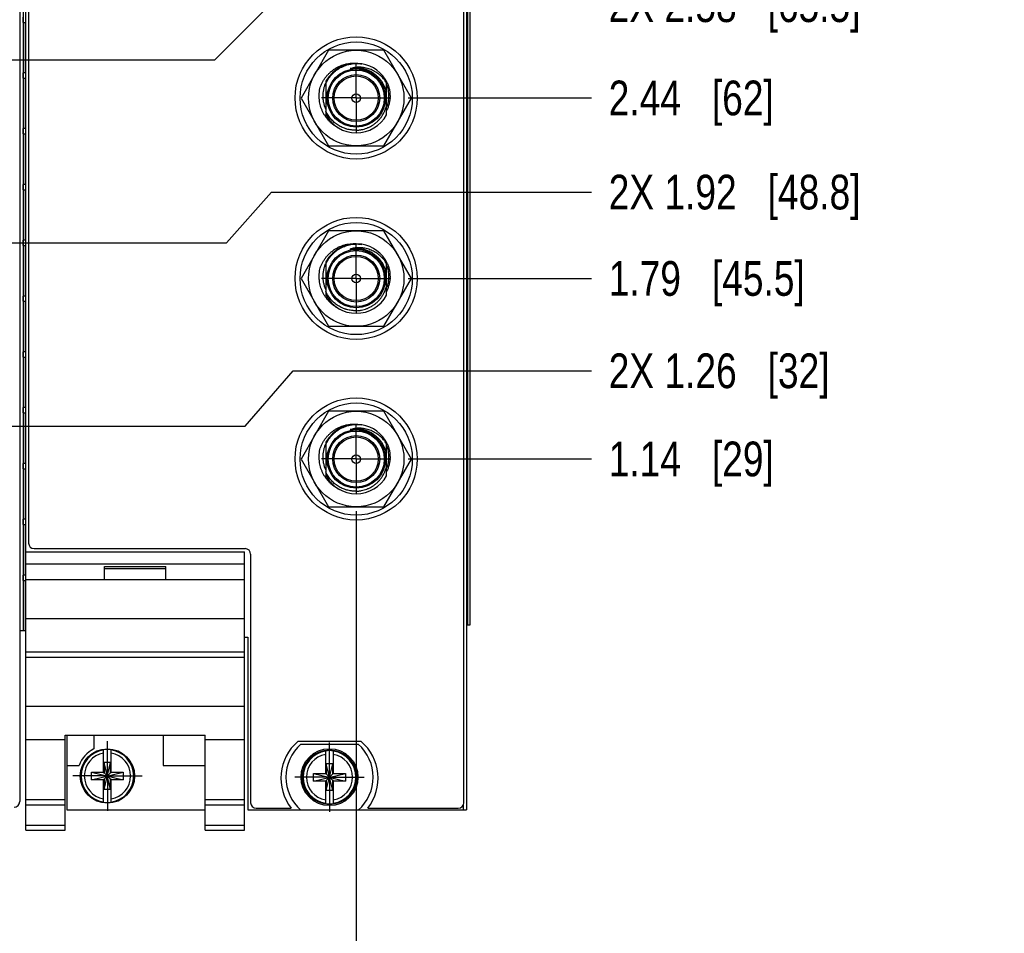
# Model space of a CAD drawing. Header units: inches. Extents: x 0 to 22, y 0 to 17.
# Tile 41 of 98: x 11.1 to 14.6, y 6.1 to 9.4. Entities that reach past the tile are written whole.
import ezdxf

# ---------------------------------------------------------------- set-up
doc = ezdxf.new("R2010")
doc.units = ezdxf.units.IN
doc.header["$LTSCALE"] = 1.21
doc.header["$MEASUREMENT"] = 0
doc.linetypes.add('CENTER', pattern=[0.6, 0.375, -0.075, 0.075, -0.075])
doc.layers.get('0').update_dxf_attribs({"linetype": 'CONTINUOUS'})
doc.layers.add('02___PRT_ALL_AXES', color=7, linetype='CONTINUOUS')
doc.layers.add('DIMENSIONS', color=7, linetype='CONTINUOUS')
doc.styles.get("Standard").update_dxf_attribs({"font": 'txt', "width": 0.8})
doc.dimstyles.new('DIMSTYLE_1', dxfattribs={"dimtxt": 0.125, "dimasz": 0.18, "dimexe": 0.125, "dimexo": 0.0625, "dimgap": 0.03125, "dimtad": 0, "dimtih": 1, "dimtoh": 1, "dimzin": 4, "dimdsep": 46, "dimtxsty": 'STANDARD', "dimblk": '_FILLED', "dimblk1": '_FILLED', "dimblk2": '_FILLED', "dimcen": 0.09, "dimadec": 0, "dimazin": 0, "dimtp": 0.01, "dimtm": 0.01, "dimtfac": 1, "dimtofl": 0, "dimtmove": 0, "dimatfit": 3, "dimldrblk": '_FILLED', "dimfxl": 1, "dimtolj": 1, "dimtzin": 4, "dimarcsym": 0})

# ---------------------------------------------------------------- blocks, each defined once
blk = doc.blocks.new('*D13')
at = {"layer": 'DIMENSIONS', "color": 2, "linetype": 'CONTINUOUS'}
blk.add_line((12.29, 7.6007), (12.29, 6.0138), dxfattribs=at)
at = {"layer": 'DIMENSIONS', "color": 2, "linetype": 'CONTINUOUS', "insert": (12.2275, 5.9513), "char_height": 0.125, "width": 1.525, "attachment_point": 3, "rotation": 90, "line_spacing_factor": 0.9}
blk.add_mtext('4X 4.90{\\Ftxt.shx;\\W1.000000;\\H0.125000; }[124.4]', dxfattribs=at)
blk = doc.blocks.new('_FILLED')
at = {"color": 0, "linetype": 'BYBLOCK'}
blk.add_solid([(0, 0), (-1, 0.174), (-1, -0.174)], dxfattribs=at)
blk = doc.blocks.new('*D22')
at = {"layer": 'DIMENSIONS', "color": 2, "linetype": 'CONTINUOUS'}
blk.add_line((12.4776, 7.7883), (13.1372, 7.7883), dxfattribs=at)
at = {"layer": 'DIMENSIONS', "color": 2, "linetype": 'CONTINUOUS', "insert": (13.1997, 7.8508), "char_height": 0.125, "width": 0.925, "attachment_point": 1, "line_spacing_factor": 0.9}
blk.add_mtext('1.14{\\Ftxt.shx;\\W1.000000;\\H0.125000; }[29]', dxfattribs=at)
blk = doc.blocks.new('*D23')
at = {"layer": 'DIMENSIONS', "color": 2, "linetype": 'CONTINUOUS'}
blk.add_line((12.4776, 8.4383), (13.1372, 8.4383), dxfattribs=at)
at = {"layer": 'DIMENSIONS', "color": 2, "linetype": 'CONTINUOUS', "insert": (13.1997, 8.5008), "char_height": 0.125, "width": 1.125, "attachment_point": 1, "line_spacing_factor": 0.9}
blk.add_mtext('1.79{\\Ftxt.shx;\\W1.000000;\\H0.125000; }[45.5]', dxfattribs=at)
blk = doc.blocks.new('*D24')
at = {"layer": 'DIMENSIONS', "color": 2, "linetype": 'CONTINUOUS'}
blk.add_line((12.4776, 9.0883), (13.1372, 9.0883), dxfattribs=at)
at = {"layer": 'DIMENSIONS', "color": 2, "linetype": 'CONTINUOUS', "insert": (13.1997, 9.1508), "char_height": 0.125, "width": 0.925, "attachment_point": 1, "line_spacing_factor": 0.9}
blk.add_mtext('2.44{\\Ftxt.shx;\\W1.000000;\\H0.125000; }[62]', dxfattribs=at)
blk = doc.blocks.new('*D25')
at = {"layer": 'DIMENSIONS', "color": 2, "linetype": 'CONTINUOUS'}
blk.add_line((12.0796, 9.7212), (13.1372, 9.7212), dxfattribs=at)
at = {"layer": 'DIMENSIONS', "color": 2, "linetype": 'CONTINUOUS', "insert": (13.1997, 9.7837), "char_height": 0.125, "width": 1.125, "attachment_point": 1, "line_spacing_factor": 0.9}
blk.add_mtext('3.07{\\Ftxt.shx;\\W1.000000;\\H0.125000; }[78.1]', dxfattribs=at)
blk = doc.blocks.new('*D26')
at = {"layer": 'DIMENSIONS', "color": 2, "linetype": 'CONTINUOUS'}
blk.add_line((12.4776, 10.0802), (13.1372, 10.0802), dxfattribs=at)
at = {"layer": 'DIMENSIONS', "color": 2, "linetype": 'CONTINUOUS', "insert": (13.1997, 10.1427), "char_height": 0.125, "width": 1.125, "attachment_point": 1, "line_spacing_factor": 0.9}
blk.add_mtext('3.43{\\Ftxt.shx;\\W1.000000;\\H0.125000; }[87.2]', dxfattribs=at)
blk = doc.blocks.new('*D27')
at = {"layer": 'DIMENSIONS', "color": 2, "linetype": 'CONTINUOUS'}
blk.add_line((12.0796, 10.4212), (13.1372, 10.4212), dxfattribs=at)
at = {"layer": 'DIMENSIONS', "color": 2, "linetype": 'CONTINUOUS', "insert": (13.1997, 10.4837), "char_height": 0.125, "width": 1.125, "attachment_point": 1, "line_spacing_factor": 0.9}
blk.add_mtext('3.77{\\Ftxt.shx;\\W1.000000;\\H0.125000; }[95.9]', dxfattribs=at)
blk = doc.blocks.new('*D28')
at = {"layer": 'DIMENSIONS', "color": 2, "linetype": 'CONTINUOUS'}
for p, q in [((11.8907, 7.906), (12.0633, 8.1057)), ((12.0633, 8.1057), (13.1372, 8.1057)), ((10.8112, 7.906), (11.8907, 7.906))]:
    blk.add_line(p, q, dxfattribs=at)
at = {"layer": 'DIMENSIONS', "color": 2, "linetype": 'CONTINUOUS', "insert": (13.1997, 8.1682), "char_height": 0.125, "width": 1.225, "attachment_point": 1, "line_spacing_factor": 0.9}
blk.add_mtext('2X 1.26{\\Ftxt.shx;\\W1.000000;\\H0.125000; }[32]', dxfattribs=at)
blk = doc.blocks.new('*D29')
at = {"layer": 'DIMENSIONS', "color": 2, "linetype": 'CONTINUOUS'}
for p, q in [((11.8226, 8.566), (11.9848, 8.7493)), ((11.9848, 8.7493), (13.1372, 8.7493)), ((10.8112, 8.566), (11.8226, 8.566))]:
    blk.add_line(p, q, dxfattribs=at)
at = {"layer": 'DIMENSIONS', "color": 2, "linetype": 'CONTINUOUS', "insert": (13.1997, 8.8118), "char_height": 0.125, "width": 1.425, "attachment_point": 1, "line_spacing_factor": 0.9}
blk.add_mtext('2X 1.92{\\Ftxt.shx;\\W1.000000;\\H0.125000; }[48.8]', dxfattribs=at)
blk = doc.blocks.new('*D30')
at = {"layer": 'DIMENSIONS', "color": 2, "linetype": 'CONTINUOUS'}
for p, q in [((11.7808, 9.226), (11.9796, 9.4242)), ((11.9796, 9.4242), (13.1372, 9.4242)), ((10.8112, 9.226), (11.7808, 9.226))]:
    blk.add_line(p, q, dxfattribs=at)
at = {"layer": 'DIMENSIONS', "color": 2, "linetype": 'CONTINUOUS', "insert": (13.1997, 9.4867), "char_height": 0.125, "width": 1.425, "attachment_point": 1, "line_spacing_factor": 0.9}
blk.add_mtext('2X 2.58{\\Ftxt.shx;\\W1.000000;\\H0.125000; }[65.5]', dxfattribs=at)

msp = doc.modelspace()

# ---------------------------------------------------------------- linework, layer by layer
at = {"color": 7, "linetype": 'CONTINUOUS'}
for p, q in [((11.1, 6.4515), (11.1, 11.5892)), ((12.688, 11.5892), (12.688, 6.5242)), ((11.078, 11.5592), (11.078, 6.5543)), ((11.11, 11.5552), (11.11, 7.4852)), ((12.678, 6.5502), (12.678, 11.5552)), ((12.6997, 11.1892), (12.6997, 7.1892)), ((11.0906, 9.3606), (11.0906, 9.3796)), ((11.0906, 9.3606), (11.0988, 9.3606)), ((11.0988, 9.3606), (11.0988, 9.1787)), ((12.1909, 9.2599), (12.0916, 9.0879)), ((12.3895, 9.2599), (12.1909, 9.2599)), ((12.4888, 9.0879), (12.3895, 9.2599)), ((12.2902, 9.1955), (12.2885, 9.1955)), ((11.0988, 9.1787), (11.0906, 9.1787)), ((11.0906, 9.1597), (11.0906, 9.1787)), ((11.0906, 9.1597), (11.0988, 9.1597)), ((11.0988, 9.1597), (11.0988, 8.9777)), ((12.1807, 9.1482), (12.1807, 9.1403)), ((12.1807, 9.1402), (12.1807, 9.0276)), ((12.3997, 9.0276), (12.3997, 9.1482)), ((12.0916, 9.0879), (12.1909, 8.9159)), ((12.3895, 8.9159), (12.4888, 9.0879)), ((11.0988, 8.9777), (11.0906, 8.9777)), ((11.0906, 8.9587), (11.0906, 8.9777)), ((11.0906, 8.9587), (11.0988, 8.9587)), ((11.0988, 8.9587), (11.0988, 8.7768)), ((12.1909, 8.9159), (12.3895, 8.9159)), ((11.0988, 8.7768), (11.0906, 8.7768)), ((11.0906, 8.7578), (11.0906, 8.7768)), ((11.0906, 8.7578), (11.0988, 8.7578)), ((11.0988, 8.7578), (11.0988, 8.5758)), ((12.1909, 8.6099), (12.0916, 8.4379)), ((12.3895, 8.6099), (12.1909, 8.6099)), ((12.4888, 8.4379), (12.3895, 8.6099)), ((11.0988, 8.5758), (11.0906, 8.5758)), ((11.0906, 8.5568), (11.0906, 8.5758)), ((11.0906, 8.5568), (11.0988, 8.5568)), ((11.0988, 8.5568), (11.0988, 8.3749)), ((12.2902, 8.5455), (12.2885, 8.5455)), ((12.1807, 8.4982), (12.1807, 8.4903)), ((12.1807, 8.4902), (12.1807, 8.3776)), ((12.3997, 8.3776), (12.3997, 8.4982)), ((12.0916, 8.4379), (12.1909, 8.2659)), ((12.3895, 8.2659), (12.4888, 8.4379)), ((11.0988, 8.3749), (11.0906, 8.3749)), ((11.0906, 8.3559), (11.0906, 8.3749)), ((11.0906, 8.3559), (11.0988, 8.3559)), ((11.0988, 8.3559), (11.0988, 8.1739)), ((12.1909, 8.2659), (12.3895, 8.2659)), ((11.0988, 8.1739), (11.0906, 8.1739)), ((11.0906, 8.1549), (11.0906, 8.1739)), ((11.0906, 8.1549), (11.0988, 8.1549)), ((11.0988, 8.1549), (11.0988, 7.973)), ((11.0988, 7.973), (11.0906, 7.973)), ((11.0906, 7.954), (11.0906, 7.973)), ((11.0906, 7.954), (11.0988, 7.954)), ((11.0988, 7.954), (11.0988, 7.772)), ((12.1909, 7.9599), (12.0916, 7.7879)), ((12.3895, 7.9599), (12.1909, 7.9599)), ((12.4888, 7.7879), (12.3895, 7.9599)), ((12.2902, 7.8955), (12.2885, 7.8955)), ((12.1807, 7.8482), (12.1807, 7.8403)), ((12.1807, 7.8402), (12.1807, 7.7276)), ((12.3997, 7.7276), (12.3997, 7.8482)), ((11.0988, 7.772), (11.0906, 7.772)), ((11.0906, 7.753), (11.0906, 7.772)), ((12.0916, 7.7879), (12.1909, 7.6159)), ((12.3895, 7.6159), (12.4888, 7.7879)), ((11.0906, 7.753), (11.0988, 7.753)), ((11.0988, 7.753), (11.0988, 7.5711)), ((12.1909, 7.6159), (12.3895, 7.6159)), ((11.0988, 7.5711), (11.0906, 7.5711)), ((11.0906, 7.5521), (11.0906, 7.5711)), ((11.0906, 7.5521), (11.0988, 7.5521)), ((11.0988, 7.5521), (11.0988, 7.3701)), ((11.1, 7.4535), (11.888, 7.4535)), ((11.13, 7.4652), (11.89, 7.4652)), ((11.888, 6.4515), (11.888, 7.4535)), ((11.91, 7.4452), (11.91, 6.5502)), ((11.1, 7.4105), (11.888, 7.4105)), ((11.384, 7.4005), (11.604, 7.4005)), ((11.384, 7.3535), (11.384, 7.4005)), ((11.384, 7.3935), (11.604, 7.3935)), ((11.604, 7.3535), (11.604, 7.4005)), ((11.0988, 7.3701), (11.0906, 7.3701)), ((11.0906, 7.3511), (11.0906, 7.3701)), ((11.0906, 7.3511), (11.0988, 7.3511)), ((11.0988, 7.3511), (11.0988, 7.1692)), ((11.888, 7.3535), (11.1, 7.3535)), ((11.1, 7.2135), (11.888, 7.2135)), ((11.0988, 7.1692), (11.078, 7.1692)), ((12.6997, 7.1892), (12.688, 7.1892)), ((11.888, 7.1462), (11.9, 7.1462)), ((11.9, 7.1462), (11.9, 6.5242)), ((11.1, 7.0935), (11.888, 7.0935)), ((11.1, 7.0739), (11.888, 7.0739)), ((11.1, 6.8982), (11.888, 6.8982)), ((11.1, 6.7785), (11.242, 6.7785)), ((11.242, 6.7937), (11.746, 6.7937)), ((11.242, 6.4515), (11.242, 6.7937)), ((11.248, 6.7937), (11.248, 6.5245)), ((11.345, 6.7937), (11.345, 6.7438)), ((11.595, 6.7937), (11.595, 6.6845)), ((11.746, 6.4515), (11.746, 6.7937)), ((11.746, 6.7785), (11.888, 6.7785)), ((11.3802, 6.6582), (11.3802, 6.7411)), ((11.4078, 6.6582), (11.4078, 6.7411)), ((12.3077, 6.7712), (12.0803, 6.7712)), ((12.0903, 6.7607), (12.2978, 6.7607)), ((12.1802, 6.6539), (12.1802, 6.7368)), ((12.2078, 6.6539), (12.2078, 6.7368)), ((11.248, 6.6845), (11.2918, 6.6845)), ((11.4057, 6.695), (11.3823, 6.695)), ((11.4057, 6.5979), (11.3823, 6.695)), ((11.3823, 6.695), (11.3823, 6.6582)), ((11.3823, 6.5979), (11.4057, 6.695)), ((11.4057, 6.6582), (11.4057, 6.695)), ((11.595, 6.6845), (11.746, 6.6845)), ((12.2057, 6.6907), (12.1823, 6.6907)), ((12.2057, 6.5937), (12.1823, 6.6907)), ((12.1823, 6.6907), (12.1823, 6.6539)), ((12.1823, 6.5937), (12.2057, 6.6907)), ((12.2057, 6.6539), (12.2057, 6.6907)), ((11.3369, 6.6327), (11.4511, 6.6602)), ((11.3369, 6.6602), (11.3802, 6.6602)), ((11.3369, 6.6602), (11.4511, 6.6327)), ((11.3369, 6.6327), (11.3369, 6.6602)), ((11.3802, 6.6327), (11.3369, 6.6327)), ((11.3802, 6.6582), (11.3823, 6.6582)), ((11.3802, 6.6348), (11.3823, 6.6348)), ((11.3802, 6.5518), (11.3802, 6.6348)), ((11.3823, 6.6582), (11.4057, 6.6348)), ((11.3823, 6.6348), (11.4057, 6.6582)), ((11.3823, 6.6348), (11.3823, 6.5979)), ((11.4078, 6.6582), (11.4057, 6.6582)), ((11.4078, 6.6348), (11.4057, 6.6348)), ((11.4057, 6.5979), (11.4057, 6.6348)), ((11.4078, 6.6602), (11.4511, 6.6602)), ((11.4078, 6.5518), (11.4078, 6.6348)), ((11.4511, 6.6327), (11.4078, 6.6327)), ((11.4511, 6.6602), (11.4511, 6.6327)), ((12.1369, 6.6284), (12.2511, 6.656)), ((12.1369, 6.656), (12.1802, 6.656)), ((12.1369, 6.656), (12.2511, 6.6284)), ((12.1369, 6.6284), (12.1369, 6.656)), ((12.1802, 6.6539), (12.1823, 6.6539)), ((12.1823, 6.6539), (12.2057, 6.6305)), ((12.1823, 6.6305), (12.2057, 6.6539)), ((12.2078, 6.6539), (12.2057, 6.6539)), ((12.2078, 6.656), (12.2511, 6.656)), ((12.2511, 6.656), (12.2511, 6.6284)), ((11.4057, 6.5979), (11.3823, 6.5979)), ((12.1802, 6.6284), (12.1369, 6.6284)), ((12.1802, 6.6305), (12.1823, 6.6305)), ((12.1802, 6.5475), (12.1802, 6.6305)), ((12.1823, 6.6305), (12.1823, 6.5937)), ((12.2078, 6.6305), (12.2057, 6.6305)), ((12.2057, 6.5937), (12.2057, 6.6305)), ((12.2078, 6.5475), (12.2078, 6.6305)), ((12.2511, 6.6284), (12.2078, 6.6284)), ((11.1, 6.5615), (11.242, 6.5615)), ((11.746, 6.5615), (11.888, 6.5615)), ((12.2057, 6.5937), (12.1823, 6.5937)), ((11.1, 6.5422), (11.242, 6.5422)), ((11.746, 6.5422), (11.888, 6.5422)), ((11.93, 6.5302), (12.0563, 6.5302)), ((12.3317, 6.5302), (12.658, 6.5302)), ((11.248, 6.5245), (11.746, 6.5245)), ((11.9, 6.5242), (12.0897, 6.5242)), ((12.2978, 6.5237), (12.0903, 6.5237)), ((12.2983, 6.5242), (12.688, 6.5242)), ((11.1, 6.4694), (11.242, 6.4694)), ((11.746, 6.4694), (11.888, 6.4694)), ((11.1, 6.4515), (11.242, 6.4515)), ((11.746, 6.4515), (11.888, 6.4515))]:
    msp.add_line(p, q, dxfattribs=at)
at = {"color": 9, "linetype": 'CONTINUOUS'}
for p, q in [((12.691, 11.1892), (12.691, 7.1892)), ((12.6996, 11.1892), (12.6996, 7.1892)), ((11.09, 11.1692), (11.09, 7.1692)), ((11.0986, 9.1787), (11.0986, 9.3606)), ((11.0986, 8.9777), (11.0986, 9.1597)), ((11.0986, 8.7768), (11.0986, 8.9587)), ((11.0986, 8.5758), (11.0986, 8.7578)), ((11.0986, 8.3749), (11.0986, 8.5568)), ((11.0986, 8.1739), (11.0986, 8.3559)), ((11.0986, 7.973), (11.0986, 8.1549)), ((11.0986, 7.772), (11.0986, 7.954)), ((11.0986, 7.5711), (11.0986, 7.753)), ((11.0986, 7.3701), (11.0986, 7.5521)), ((11.0986, 7.1692), (11.0986, 7.3511)), ((12.676, 6.5415), (12.676, 6.5242))]:
    msp.add_line(p, q, dxfattribs=at)
at = {"color": 7, "linetype": 'CONTINUOUS'}
for centre, radius in [((12.29, 9.0883), 0.22), ((12.2902, 9.0879), 0.202), ((12.2902, 9.0879), 0.172), ((12.2902, 9.0879), 0.105), ((12.2902, 9.0879), 0.0845), ((12.2902, 9.0879), 0.0795), ((12.2902, 9.0879), 0.0155), ((12.29, 8.4383), 0.22), ((12.2902, 8.4379), 0.202), ((12.2902, 8.4379), 0.172), ((12.2902, 8.4379), 0.105), ((12.2902, 8.4379), 0.0845), ((12.2902, 8.4379), 0.0795), ((12.2902, 8.4379), 0.0155), ((12.29, 7.7883), 0.22), ((12.2902, 7.7879), 0.202), ((12.2902, 7.7879), 0.172), ((12.2902, 7.7879), 0.105), ((12.2902, 7.7879), 0.0845), ((12.2902, 7.7879), 0.0795), ((12.2902, 7.7879), 0.0155), ((11.394, 6.6465), 0.098), ((12.194, 6.6422), 0.1025), ((12.194, 6.6422), 0.098)]:
    msp.add_circle(centre, radius, dxfattribs=at)
at = {"color": 9, "linetype": 'CONTINUOUS'}
for centre in [(12.2902, 9.0879), (12.2902, 8.4379), (12.2902, 7.7879)]:
    msp.add_circle(centre, 0.101, dxfattribs=at)
at = {"color": 7, "linetype": 'CONTINUOUS'}
for centre, radius, start, end in [((12.2902, 9.0879), 0.125, 80.9503, 151.1635), ((12.2902, 9.0879), 0.125, 26.3984, 80.4922), ((12.2931, 9.0949), 0.1222, 156.8717, 158.0534), ((12.2902, 9.0879), 0.125, 208.8365, 331.1635), ((12.2834, 9.0913), 0.1251, 240.5355, 244.8229), ((12.2902, 8.4379), 0.125, 80.9503, 151.1635), ((12.2902, 8.4379), 0.125, 26.3984, 80.4922), ((12.2931, 8.4449), 0.1222, 156.8717, 158.0534), ((12.2902, 8.4379), 0.125, 208.8365, 331.1635), ((12.2834, 8.4413), 0.1251, 240.5355, 244.8229), ((12.2902, 7.7879), 0.125, 80.9503, 151.1635), ((12.2902, 7.7879), 0.125, 26.3984, 80.4922), ((12.2931, 7.7949), 0.1222, 156.8717, 158.0534), ((12.2902, 7.7879), 0.125, 208.8365, 331.1635), ((12.2834, 7.7913), 0.1251, 240.5355, 244.8229), ((11.13, 7.4852), 0.02, 180, 270), ((11.89, 7.4452), 0.02, 0, 90), ((11.394, 6.6465), 0.109, 116.7143, 159.5968), ((11.394, 6.6465), 0.0956, 81.7166, 98.2834), ((12.194, 6.6382), 0.175, 130.5358, 218.1078), ((12.194, 6.6422), 0.1575, 131.203, 228.797), ((12.194, 6.6422), 0.1575, 311.203, 48.797), ((12.194, 6.6382), 0.175, 321.8922, 49.4642), ((12.194, 6.6422), 0.0956, 81.7166, 98.2834), ((11.058, 6.5543), 0.02, 270, 360), ((11.394, 6.6465), 0.0956, 261.7166, 278.2834), ((11.93, 6.5502), 0.02, 180, 270), ((12.194, 6.6422), 0.0956, 261.7166, 278.2834), ((12.658, 6.5502), 0.02, 270, 360)]:
    msp.add_arc(centre, radius, start, end, dxfattribs=at)
at = {"color": 9, "linetype": 'CONTINUOUS'}
for centre, radius, start, end in [((12.2902, 9.0879), 0.1086, 55.9574, 100.4064), ((12.2902, 8.4379), 0.1086, 55.9574, 100.4064), ((12.2902, 7.7879), 0.1086, 55.9574, 100.4064), ((11.394, 6.6465), 0.0947, 98.3637, 261.6363), ((11.394, 6.6465), 0.0947, 278.3637, 81.6363), ((11.394, 6.6465), 0.0832, 99.5336, 260.4664), ((11.394, 6.6465), 0.0832, 279.5336, 80.4664), ((12.194, 6.6422), 0.0947, 98.3637, 261.6363), ((12.194, 6.6422), 0.0832, 99.5336, 260.4664), ((12.194, 6.6422), 0.0947, 278.3637, 81.6363), ((12.194, 6.6422), 0.0832, 279.5336, 80.4664)]:
    msp.add_arc(centre, radius, start, end, dxfattribs=at)
at = {"color": 7, "linetype": 'CONTINUOUS'}
for points, knots in [([(12.1605, 9.1271), (12.1618, 9.1306), (12.1639, 9.1358), (12.1672, 9.1424), (12.1707, 9.149), (12.1757, 9.1569), (12.1812, 9.1644), (12.1861, 9.17), (12.1911, 9.1755), (12.1979, 9.1819), (12.2066, 9.1889), (12.2159, 9.1951), (12.2256, 9.2005), (12.2358, 9.2051), (12.2446, 9.2081), (12.2518, 9.21), (12.2591, 9.2117), (12.2683, 9.2132), (12.2776, 9.2138), (12.285, 9.2138), (12.2924, 9.2135), (12.298, 9.2129), (12.3017, 9.2123)], [0, 0, 0, 0, 0.062498, 0.093753, 0.125008, 0.187506, 0.250003, 0.281258, 0.312514, 0.37501, 0.437507, 0.500004, 0.5625, 0.624996, 0.687492, 0.718748, 0.750003, 0.812499, 0.874994, 0.906249, 0.937504, 1, 1, 1, 1]), ([(12.1807, 9.1402), (12.1821, 9.1433), (12.1843, 9.1477), (12.1876, 9.1534), (12.1912, 9.159), (12.1961, 9.1657), (12.2014, 9.172), (12.2061, 9.1768), (12.2109, 9.1814), (12.2172, 9.1867), (12.2253, 9.1925), (12.2339, 9.1976), (12.2428, 9.202), (12.252, 9.2056), (12.26, 9.208), (12.2664, 9.2096), (12.2729, 9.2109), (12.2811, 9.212), (12.2894, 9.2125), (12.296, 9.2124), (12.3026, 9.2121), (12.3076, 9.2116), (12.3109, 9.2111)], [0, 0, 0, 0, 0.062496, 0.093751, 0.125005, 0.187501, 0.249998, 0.281252, 0.312507, 0.375004, 0.4375, 0.499997, 0.562494, 0.624991, 0.687488, 0.718743, 0.749998, 0.812495, 0.874993, 0.906247, 0.937502, 1, 1, 1, 1]), ([(12.2885, 9.1955), (12.2876, 9.1954), (12.2862, 9.1954), (12.2843, 9.1953), (12.2829, 9.1952), (12.2815, 9.1952), (12.2801, 9.195), (12.2787, 9.1949), (12.2775, 9.1948), (12.2766, 9.1947), (12.2759, 9.1946), (12.2752, 9.1945), (12.2745, 9.1945), (12.2738, 9.1944), (12.2731, 9.1943), (12.2725, 9.1942), (12.272, 9.1942), (12.2717, 9.1941), (12.2714, 9.1941), (12.271, 9.194), (12.2707, 9.194), (12.2704, 9.1939), (12.2701, 9.1939), (12.27, 9.1939), (12.2698, 9.1939), (12.2696, 9.1939), (12.2694, 9.1938), (12.2693, 9.1938), (12.2692, 9.1938), (12.2691, 9.1938), (12.269, 9.1938), (12.2689, 9.1938), (12.2688, 9.1938), (12.2688, 9.1938), (12.2687, 9.1938), (12.2687, 9.1938), (12.2686, 9.1938), (12.2686, 9.1938), (12.2685, 9.1938), (12.2685, 9.1938), (12.2685, 9.1939), (12.2685, 9.1939), (12.2685, 9.1939), (12.2685, 9.1939), (12.2685, 9.1939), (12.2685, 9.1939), (12.2685, 9.1939), (12.2686, 9.194), (12.2686, 9.194), (12.2686, 9.194), (12.2687, 9.194), (12.2687, 9.1941), (12.2688, 9.1941), (12.2689, 9.1941), (12.2689, 9.1942), (12.269, 9.1942), (12.2691, 9.1942), (12.2693, 9.1943), (12.2694, 9.1943), (12.2696, 9.1944), (12.2698, 9.1944), (12.2699, 9.1945), (12.2701, 9.1945), (12.2703, 9.1946), (12.2705, 9.1947), (12.2706, 9.1947)], [0, 0, 0, 0, 0.125503, 0.188255, 0.251007, 0.313757, 0.376507, 0.439255, 0.502, 0.533371, 0.564741, 0.596109, 0.627476, 0.658839, 0.6902, 0.721555, 0.73723, 0.752902, 0.768572, 0.784239, 0.7999, 0.815555, 0.823379, 0.8312, 0.839017, 0.846829, 0.854635, 0.86243, 0.866323, 0.870211, 0.874093, 0.877966, 0.881827, 0.885669, 0.887578, 0.889476, 0.891356, 0.893205, 0.895, 0.895859, 0.89667, 0.897421, 0.897772, 0.898118, 0.898853, 0.899657, 0.901371, 0.903173, 0.905018, 0.906889, 0.908775, 0.910673, 0.914491, 0.91833, 0.922182, 0.926044, 0.929912, 0.937666, 0.945434, 0.953212, 0.960998, 0.968791, 0.976588, 0.984389, 1, 1, 1, 1]), ([(12.3997, 9.142), (12.3981, 9.1446), (12.3955, 9.1486), (12.3918, 9.1536), (12.3879, 9.1584), (12.3826, 9.1642), (12.3769, 9.1696), (12.3721, 9.1736), (12.3672, 9.1774), (12.3607, 9.1817), (12.3525, 9.1864), (12.344, 9.1903), (12.3352, 9.1935), (12.3262, 9.196), (12.3185, 9.1975), (12.3123, 9.1983), (12.3061, 9.1988), (12.2983, 9.199), (12.2905, 9.1985), (12.2843, 9.1977), (12.2782, 9.1966), (12.2736, 9.1955), (12.2706, 9.1947)], [0, 0, 0, 0, 0.062524, 0.093791, 0.125057, 0.187574, 0.250088, 0.28135, 0.312612, 0.375119, 0.437622, 0.500122, 0.562618, 0.62511, 0.687598, 0.718847, 0.750096, 0.812575, 0.87505, 0.906292, 0.937534, 1, 1, 1, 1]), ([(12.3517, 9.1774), (12.3495, 9.1789), (12.3448, 9.1816), (12.3375, 9.1853), (12.3313, 9.1879), (12.3262, 9.1897), (12.321, 9.1914), (12.3144, 9.193), (12.3078, 9.1942), (12.3024, 9.1949), (12.297, 9.1953), (12.2929, 9.1955), (12.2902, 9.1955)], [0, 0, 0, 0, 0.124975, 0.249957, 0.374945, 0.437451, 0.499959, 0.624957, 0.74996, 0.812472, 0.874988, 1, 1, 1, 1]), ([(12.3997, 9.1053), (12.399, 9.109), (12.3973, 9.1162), (12.3937, 9.1267), (12.389, 9.1368), (12.3833, 9.1464), (12.3767, 9.1553), (12.3691, 9.1636), (12.3608, 9.171), (12.3548, 9.1754), (12.3517, 9.1774)], [0, 0, 0, 0, 0.125003, 0.250003, 0.375003, 0.500004, 0.625003, 0.750003, 0.875001, 1, 1, 1, 1]), ([(12.2219, 8.9825), (12.2188, 8.9842), (12.2144, 8.987), (12.2086, 8.9911), (12.2031, 8.9954), (12.1965, 9.0012), (12.1904, 9.0075), (12.1859, 9.0129), (12.1815, 9.0184), (12.1766, 9.0257), (12.1713, 9.0348), (12.1669, 9.0444), (12.1632, 9.0543), (12.1603, 9.0644), (12.1586, 9.073), (12.1576, 9.08), (12.157, 9.087), (12.1566, 9.0958), (12.157, 9.1046), (12.1577, 9.1116), (12.1587, 9.1185), (12.1597, 9.1237), (12.1605, 9.1271)], [0, 0, 0, 0, 0.062496, 0.093751, 0.125005, 0.187501, 0.249998, 0.281252, 0.312507, 0.375004, 0.4375, 0.499997, 0.562494, 0.624991, 0.687488, 0.718743, 0.749998, 0.812495, 0.874993, 0.906247, 0.937502, 1, 1, 1, 1]), ([(12.1807, 9.0485), (12.1791, 9.0521), (12.1764, 9.0595), (12.1733, 9.0709), (12.1715, 9.0826), (12.1708, 9.0945), (12.1713, 9.1063), (12.1729, 9.118), (12.1757, 9.1295), (12.1783, 9.137), (12.1798, 9.1406)], [0, 0, 0, 0, 0.124999, 0.249996, 0.374994, 0.499994, 0.624994, 0.749994, 0.874994, 1, 1, 1, 1]), ([(12.3997, 9.1355), (12.4009, 9.1323), (12.4029, 9.1259), (12.4051, 9.1159), (12.4064, 9.1058), (12.4069, 9.0957), (12.4065, 9.0855), (12.4051, 9.0754), (12.4029, 9.0655), (12.4009, 9.059), (12.3997, 9.0558)], [0, 0, 0, 0, 0.125002, 0.250002, 0.375003, 0.500003, 0.625003, 0.750003, 0.875001, 1, 1, 1, 1]), ([(12.4022, 9.1434), (12.4039, 9.1395), (12.4068, 9.1313), (12.4099, 9.1187), (12.4117, 9.1058), (12.4121, 9.095), (12.4116, 9.0863), (12.411, 9.0799), (12.41, 9.0734), (12.4086, 9.0671), (12.4069, 9.0608), (12.4049, 9.0546), (12.4025, 9.0486), (12.4007, 9.0447), (12.3998, 9.0427)], [0, 0, 0, 0, 0.12498, 0.249958, 0.374937, 0.499914, 0.562425, 0.624936, 0.687447, 0.749957, 0.812468, 0.874979, 0.937489, 1, 1, 1, 1]), ([(12.2902, 8.9721), (12.2935, 8.9722), (12.2983, 8.9725), (12.3047, 8.9734), (12.3111, 8.9745), (12.3189, 8.9763), (12.3266, 8.9789), (12.3326, 8.9813), (12.3385, 8.984), (12.3457, 8.9877), (12.3538, 8.993), (12.3615, 8.9989), (12.3687, 9.0055), (12.3752, 9.0127), (12.3802, 9.0191), (12.3838, 9.0244), (12.3871, 9.0299), (12.3909, 9.0371), (12.3941, 9.0446), (12.3962, 9.0507), (12.398, 9.0569), (12.3991, 9.0616), (12.3997, 9.0648)], [0, 0, 0, 0, 0.062498, 0.093753, 0.125009, 0.187506, 0.250003, 0.281259, 0.312514, 0.375011, 0.437507, 0.500004, 0.5625, 0.624997, 0.687493, 0.718748, 0.750003, 0.812499, 0.874995, 0.906249, 0.937504, 1, 1, 1, 1]), ([(12.2902, 8.9721), (12.2874, 8.9721), (12.2831, 8.9721), (12.2774, 8.9725), (12.2717, 8.9731), (12.2646, 8.9743), (12.2577, 8.9759), (12.2522, 8.9775), (12.2468, 8.9794), (12.2401, 8.982), (12.2324, 8.9858), (12.225, 8.9901), (12.218, 8.995), (12.2112, 9.0003), (12.205, 9.0062), (12.1991, 9.0124), (12.1937, 9.0191), (12.1888, 9.0262), (12.1844, 9.0335), (12.1819, 9.0387), (12.1807, 9.0413)], [0, 0, 0, 0, 0.062498, 0.093753, 0.125007, 0.187505, 0.250003, 0.281257, 0.312512, 0.37501, 0.437509, 0.500007, 0.562506, 0.625005, 0.687504, 0.750003, 0.812502, 0.875001, 0.937501, 1, 1, 1, 1]), ([(12.1605, 8.4771), (12.1618, 8.4806), (12.1639, 8.4858), (12.1672, 8.4924), (12.1707, 8.499), (12.1757, 8.5069), (12.1812, 8.5144), (12.1861, 8.52), (12.1911, 8.5255), (12.1979, 8.5319), (12.2066, 8.5389), (12.2159, 8.5451), (12.2256, 8.5505), (12.2358, 8.5551), (12.2446, 8.5581), (12.2518, 8.56), (12.2591, 8.5617), (12.2683, 8.5632), (12.2776, 8.5638), (12.285, 8.5638), (12.2924, 8.5635), (12.298, 8.5629), (12.3017, 8.5623)], [0, 0, 0, 0, 0.062498, 0.093753, 0.125008, 0.187506, 0.250003, 0.281258, 0.312514, 0.37501, 0.437507, 0.500004, 0.5625, 0.624996, 0.687492, 0.718748, 0.750003, 0.812499, 0.874994, 0.906249, 0.937504, 1, 1, 1, 1]), ([(12.1807, 8.4902), (12.1821, 8.4933), (12.1843, 8.4977), (12.1876, 8.5034), (12.1912, 8.509), (12.1961, 8.5157), (12.2014, 8.522), (12.2061, 8.5268), (12.2109, 8.5314), (12.2172, 8.5367), (12.2253, 8.5425), (12.2339, 8.5476), (12.2428, 8.552), (12.252, 8.5556), (12.26, 8.558), (12.2664, 8.5596), (12.2729, 8.5609), (12.2811, 8.562), (12.2894, 8.5625), (12.296, 8.5624), (12.3026, 8.5621), (12.3076, 8.5616), (12.3109, 8.5611)], [0, 0, 0, 0, 0.062496, 0.093751, 0.125005, 0.187501, 0.249998, 0.281252, 0.312507, 0.375004, 0.4375, 0.499997, 0.562494, 0.624991, 0.687488, 0.718743, 0.749998, 0.812495, 0.874993, 0.906247, 0.937502, 1, 1, 1, 1]), ([(12.3997, 8.492), (12.3981, 8.4946), (12.3955, 8.4986), (12.3918, 8.5036), (12.3879, 8.5084), (12.3826, 8.5142), (12.3769, 8.5196), (12.3721, 8.5236), (12.3672, 8.5274), (12.3607, 8.5317), (12.3525, 8.5364), (12.344, 8.5403), (12.3352, 8.5435), (12.3262, 8.546), (12.3185, 8.5475), (12.3123, 8.5483), (12.3061, 8.5488), (12.2983, 8.549), (12.2905, 8.5485), (12.2843, 8.5477), (12.2782, 8.5466), (12.2736, 8.5455), (12.2706, 8.5447)], [0, 0, 0, 0, 0.062524, 0.093791, 0.125057, 0.187574, 0.250088, 0.28135, 0.312612, 0.375119, 0.437622, 0.500122, 0.562618, 0.62511, 0.687598, 0.718847, 0.750096, 0.812575, 0.87505, 0.906292, 0.937534, 1, 1, 1, 1]), ([(12.2885, 8.5455), (12.2876, 8.5454), (12.2862, 8.5454), (12.2843, 8.5453), (12.2829, 8.5452), (12.2815, 8.5452), (12.2801, 8.545), (12.2787, 8.5449), (12.2775, 8.5448), (12.2766, 8.5447), (12.2759, 8.5446), (12.2752, 8.5445), (12.2745, 8.5445), (12.2738, 8.5444), (12.2731, 8.5443), (12.2725, 8.5442), (12.272, 8.5442), (12.2717, 8.5441), (12.2714, 8.5441), (12.271, 8.544), (12.2707, 8.544), (12.2704, 8.5439), (12.2701, 8.5439), (12.27, 8.5439), (12.2698, 8.5439), (12.2696, 8.5439), (12.2694, 8.5438), (12.2693, 8.5438), (12.2692, 8.5438), (12.2691, 8.5438), (12.269, 8.5438), (12.2689, 8.5438), (12.2688, 8.5438), (12.2688, 8.5438), (12.2687, 8.5438), (12.2687, 8.5438), (12.2686, 8.5438), (12.2686, 8.5438), (12.2685, 8.5438), (12.2685, 8.5438), (12.2685, 8.5439), (12.2685, 8.5439), (12.2685, 8.5439), (12.2685, 8.5439), (12.2685, 8.5439), (12.2685, 8.5439), (12.2685, 8.5439), (12.2686, 8.544), (12.2686, 8.544), (12.2686, 8.544), (12.2687, 8.544), (12.2687, 8.5441), (12.2688, 8.5441), (12.2689, 8.5441), (12.2689, 8.5442), (12.269, 8.5442), (12.2691, 8.5442), (12.2693, 8.5443), (12.2694, 8.5443), (12.2696, 8.5444), (12.2698, 8.5444), (12.2699, 8.5445), (12.2701, 8.5445), (12.2703, 8.5446), (12.2705, 8.5447), (12.2706, 8.5447)], [0, 0, 0, 0, 0.125503, 0.188255, 0.251007, 0.313757, 0.376507, 0.439255, 0.502, 0.533371, 0.564741, 0.596109, 0.627476, 0.658839, 0.6902, 0.721555, 0.73723, 0.752902, 0.768572, 0.784239, 0.7999, 0.815555, 0.823379, 0.8312, 0.839017, 0.846829, 0.854635, 0.86243, 0.866323, 0.870211, 0.874093, 0.877966, 0.881827, 0.885669, 0.887578, 0.889476, 0.891356, 0.893205, 0.895, 0.895859, 0.89667, 0.897421, 0.897772, 0.898118, 0.898853, 0.899657, 0.901371, 0.903173, 0.905018, 0.906889, 0.908775, 0.910673, 0.914491, 0.91833, 0.922182, 0.926044, 0.929912, 0.937666, 0.945434, 0.953212, 0.960998, 0.968791, 0.976588, 0.984389, 1, 1, 1, 1]), ([(12.3517, 8.5274), (12.3495, 8.5289), (12.3448, 8.5316), (12.3375, 8.5353), (12.3313, 8.5379), (12.3262, 8.5397), (12.321, 8.5414), (12.3144, 8.543), (12.3078, 8.5442), (12.3024, 8.5449), (12.297, 8.5453), (12.2929, 8.5455), (12.2902, 8.5455)], [0, 0, 0, 0, 0.124975, 0.249957, 0.374945, 0.437451, 0.499959, 0.624957, 0.74996, 0.812472, 0.874988, 1, 1, 1, 1]), ([(12.3997, 8.4553), (12.399, 8.459), (12.3973, 8.4662), (12.3937, 8.4767), (12.389, 8.4868), (12.3833, 8.4964), (12.3767, 8.5053), (12.3691, 8.5136), (12.3608, 8.521), (12.3548, 8.5254), (12.3517, 8.5274)], [0, 0, 0, 0, 0.125003, 0.250003, 0.375003, 0.500004, 0.625003, 0.750003, 0.875001, 1, 1, 1, 1]), ([(12.2219, 8.3325), (12.2188, 8.3342), (12.2144, 8.337), (12.2086, 8.3411), (12.2031, 8.3454), (12.1965, 8.3512), (12.1904, 8.3575), (12.1859, 8.3629), (12.1815, 8.3684), (12.1766, 8.3757), (12.1713, 8.3848), (12.1669, 8.3944), (12.1632, 8.4043), (12.1603, 8.4144), (12.1586, 8.423), (12.1576, 8.43), (12.157, 8.437), (12.1566, 8.4458), (12.157, 8.4546), (12.1577, 8.4616), (12.1587, 8.4685), (12.1597, 8.4737), (12.1605, 8.4771)], [0, 0, 0, 0, 0.062496, 0.093751, 0.125005, 0.187501, 0.249998, 0.281252, 0.312507, 0.375004, 0.4375, 0.499997, 0.562494, 0.624991, 0.687488, 0.718743, 0.749998, 0.812495, 0.874993, 0.906247, 0.937502, 1, 1, 1, 1]), ([(12.1807, 8.3985), (12.1791, 8.4021), (12.1764, 8.4095), (12.1733, 8.4209), (12.1715, 8.4326), (12.1708, 8.4445), (12.1713, 8.4563), (12.1729, 8.468), (12.1757, 8.4795), (12.1783, 8.487), (12.1798, 8.4906)], [0, 0, 0, 0, 0.124999, 0.249996, 0.374994, 0.499994, 0.624994, 0.749994, 0.874994, 1, 1, 1, 1]), ([(12.3997, 8.4855), (12.4009, 8.4823), (12.4029, 8.4759), (12.4051, 8.4659), (12.4064, 8.4558), (12.4069, 8.4457), (12.4065, 8.4355), (12.4051, 8.4254), (12.4029, 8.4155), (12.4009, 8.409), (12.3997, 8.4058)], [0, 0, 0, 0, 0.125002, 0.250002, 0.375003, 0.500003, 0.625003, 0.750003, 0.875001, 1, 1, 1, 1]), ([(12.4022, 8.4934), (12.4039, 8.4895), (12.4068, 8.4813), (12.4099, 8.4687), (12.4117, 8.4558), (12.4121, 8.445), (12.4116, 8.4363), (12.411, 8.4299), (12.41, 8.4234), (12.4086, 8.4171), (12.4069, 8.4108), (12.4049, 8.4046), (12.4025, 8.3986), (12.4007, 8.3947), (12.3998, 8.3927)], [0, 0, 0, 0, 0.12498, 0.249958, 0.374937, 0.499914, 0.562425, 0.624936, 0.687447, 0.749957, 0.812468, 0.874979, 0.937489, 1, 1, 1, 1]), ([(12.2902, 8.3221), (12.2935, 8.3222), (12.2983, 8.3225), (12.3047, 8.3234), (12.3111, 8.3245), (12.3189, 8.3263), (12.3266, 8.3289), (12.3326, 8.3313), (12.3385, 8.334), (12.3457, 8.3377), (12.3538, 8.343), (12.3615, 8.3489), (12.3687, 8.3555), (12.3752, 8.3627), (12.3802, 8.3691), (12.3838, 8.3744), (12.3871, 8.3799), (12.3909, 8.3871), (12.3941, 8.3946), (12.3962, 8.4007), (12.398, 8.4069), (12.3991, 8.4116), (12.3997, 8.4148)], [0, 0, 0, 0, 0.062498, 0.093753, 0.125009, 0.187506, 0.250003, 0.281259, 0.312514, 0.375011, 0.437507, 0.500004, 0.5625, 0.624997, 0.687493, 0.718748, 0.750003, 0.812499, 0.874995, 0.906249, 0.937504, 1, 1, 1, 1]), ([(12.2902, 8.3221), (12.2874, 8.3221), (12.2831, 8.3221), (12.2774, 8.3225), (12.2717, 8.3231), (12.2646, 8.3243), (12.2577, 8.3259), (12.2522, 8.3275), (12.2468, 8.3294), (12.2401, 8.332), (12.2324, 8.3358), (12.225, 8.3401), (12.218, 8.345), (12.2112, 8.3503), (12.205, 8.3562), (12.1991, 8.3624), (12.1937, 8.3691), (12.1888, 8.3762), (12.1844, 8.3835), (12.1819, 8.3887), (12.1807, 8.3913)], [0, 0, 0, 0, 0.062498, 0.093753, 0.125007, 0.187505, 0.250003, 0.281257, 0.312512, 0.37501, 0.437509, 0.500007, 0.562506, 0.625005, 0.687504, 0.750003, 0.812502, 0.875001, 0.937501, 1, 1, 1, 1]), ([(12.1605, 7.8271), (12.1618, 7.8306), (12.1639, 7.8358), (12.1672, 7.8424), (12.1707, 7.849), (12.1757, 7.8569), (12.1812, 7.8644), (12.1861, 7.87), (12.1911, 7.8755), (12.1979, 7.8819), (12.2066, 7.8889), (12.2159, 7.8951), (12.2256, 7.9005), (12.2358, 7.9051), (12.2446, 7.9081), (12.2518, 7.91), (12.2591, 7.9117), (12.2683, 7.9132), (12.2776, 7.9138), (12.285, 7.9138), (12.2924, 7.9135), (12.298, 7.9129), (12.3017, 7.9123)], [0, 0, 0, 0, 0.062498, 0.093753, 0.125008, 0.187506, 0.250003, 0.281258, 0.312514, 0.37501, 0.437507, 0.500004, 0.5625, 0.624996, 0.687492, 0.718748, 0.750003, 0.812499, 0.874994, 0.906249, 0.937504, 1, 1, 1, 1]), ([(12.1807, 7.8402), (12.1821, 7.8433), (12.1843, 7.8477), (12.1876, 7.8534), (12.1912, 7.859), (12.1961, 7.8657), (12.2014, 7.872), (12.2061, 7.8768), (12.2109, 7.8814), (12.2172, 7.8867), (12.2253, 7.8925), (12.2339, 7.8976), (12.2428, 7.902), (12.252, 7.9056), (12.26, 7.908), (12.2664, 7.9096), (12.2729, 7.9109), (12.2811, 7.912), (12.2894, 7.9125), (12.296, 7.9124), (12.3026, 7.9121), (12.3076, 7.9116), (12.3109, 7.9111)], [0, 0, 0, 0, 0.062496, 0.093751, 0.125005, 0.187501, 0.249998, 0.281252, 0.312507, 0.375004, 0.4375, 0.499997, 0.562494, 0.624991, 0.687488, 0.718743, 0.749998, 0.812495, 0.874993, 0.906247, 0.937502, 1, 1, 1, 1]), ([(12.2885, 7.8955), (12.2876, 7.8954), (12.2862, 7.8954), (12.2843, 7.8953), (12.2829, 7.8952), (12.2815, 7.8952), (12.2801, 7.895), (12.2787, 7.8949), (12.2775, 7.8948), (12.2766, 7.8947), (12.2759, 7.8946), (12.2752, 7.8945), (12.2745, 7.8945), (12.2738, 7.8944), (12.2731, 7.8943), (12.2725, 7.8942), (12.272, 7.8942), (12.2717, 7.8941), (12.2714, 7.8941), (12.271, 7.894), (12.2707, 7.894), (12.2704, 7.8939), (12.2701, 7.8939), (12.27, 7.8939), (12.2698, 7.8939), (12.2696, 7.8939), (12.2694, 7.8938), (12.2693, 7.8938), (12.2692, 7.8938), (12.2691, 7.8938), (12.269, 7.8938), (12.2689, 7.8938), (12.2688, 7.8938), (12.2688, 7.8938), (12.2687, 7.8938), (12.2687, 7.8938), (12.2686, 7.8938), (12.2686, 7.8938), (12.2685, 7.8938), (12.2685, 7.8938), (12.2685, 7.8939), (12.2685, 7.8939), (12.2685, 7.8939), (12.2685, 7.8939), (12.2685, 7.8939), (12.2685, 7.8939), (12.2685, 7.8939), (12.2686, 7.894), (12.2686, 7.894), (12.2686, 7.894), (12.2687, 7.894), (12.2687, 7.8941), (12.2688, 7.8941), (12.2689, 7.8941), (12.2689, 7.8942), (12.269, 7.8942), (12.2691, 7.8942), (12.2693, 7.8943), (12.2694, 7.8943), (12.2696, 7.8944), (12.2698, 7.8944), (12.2699, 7.8945), (12.2701, 7.8945), (12.2703, 7.8946), (12.2705, 7.8947), (12.2706, 7.8947)], [0, 0, 0, 0, 0.125503, 0.188255, 0.251007, 0.313757, 0.376507, 0.439255, 0.502, 0.533371, 0.564741, 0.596109, 0.627476, 0.658839, 0.6902, 0.721555, 0.73723, 0.752902, 0.768572, 0.784239, 0.7999, 0.815555, 0.823379, 0.8312, 0.839017, 0.846829, 0.854635, 0.86243, 0.866323, 0.870211, 0.874093, 0.877966, 0.881827, 0.885669, 0.887578, 0.889476, 0.891356, 0.893205, 0.895, 0.895859, 0.89667, 0.897421, 0.897772, 0.898118, 0.898853, 0.899657, 0.901371, 0.903173, 0.905018, 0.906889, 0.908775, 0.910673, 0.914491, 0.91833, 0.922182, 0.926044, 0.929912, 0.937666, 0.945434, 0.953212, 0.960998, 0.968791, 0.976588, 0.984389, 1, 1, 1, 1]), ([(12.3997, 7.842), (12.3981, 7.8446), (12.3955, 7.8486), (12.3918, 7.8536), (12.3879, 7.8584), (12.3826, 7.8642), (12.3769, 7.8696), (12.3721, 7.8736), (12.3672, 7.8774), (12.3607, 7.8817), (12.3525, 7.8864), (12.344, 7.8903), (12.3352, 7.8935), (12.3262, 7.896), (12.3185, 7.8975), (12.3123, 7.8983), (12.3061, 7.8988), (12.2983, 7.899), (12.2905, 7.8985), (12.2843, 7.8977), (12.2782, 7.8966), (12.2736, 7.8955), (12.2706, 7.8947)], [0, 0, 0, 0, 0.062524, 0.093791, 0.125057, 0.187574, 0.250088, 0.28135, 0.312612, 0.375119, 0.437622, 0.500122, 0.562618, 0.62511, 0.687598, 0.718847, 0.750096, 0.812575, 0.87505, 0.906292, 0.937534, 1, 1, 1, 1]), ([(12.3517, 7.8774), (12.3495, 7.8789), (12.3448, 7.8816), (12.3375, 7.8853), (12.3313, 7.8879), (12.3262, 7.8897), (12.321, 7.8914), (12.3144, 7.893), (12.3078, 7.8942), (12.3024, 7.8949), (12.297, 7.8953), (12.2929, 7.8955), (12.2902, 7.8955)], [0, 0, 0, 0, 0.124975, 0.249957, 0.374945, 0.437451, 0.499959, 0.624957, 0.74996, 0.812472, 0.874988, 1, 1, 1, 1]), ([(12.3997, 7.8053), (12.399, 7.809), (12.3973, 7.8162), (12.3937, 7.8267), (12.389, 7.8368), (12.3833, 7.8464), (12.3767, 7.8553), (12.3691, 7.8636), (12.3608, 7.871), (12.3548, 7.8754), (12.3517, 7.8774)], [0, 0, 0, 0, 0.125003, 0.250003, 0.375003, 0.500004, 0.625003, 0.750003, 0.875001, 1, 1, 1, 1]), ([(12.1807, 7.7485), (12.1791, 7.7521), (12.1764, 7.7595), (12.1733, 7.7709), (12.1715, 7.7826), (12.1708, 7.7945), (12.1713, 7.8063), (12.1729, 7.818), (12.1757, 7.8295), (12.1783, 7.837), (12.1798, 7.8406)], [0, 0, 0, 0, 0.124999, 0.249996, 0.374994, 0.499994, 0.624994, 0.749994, 0.874994, 1, 1, 1, 1]), ([(12.4022, 7.8434), (12.4039, 7.8395), (12.4068, 7.8313), (12.4099, 7.8187), (12.4117, 7.8058), (12.4121, 7.795), (12.4116, 7.7863), (12.411, 7.7799), (12.41, 7.7734), (12.4086, 7.7671), (12.4069, 7.7608), (12.4049, 7.7546), (12.4025, 7.7486), (12.4007, 7.7447), (12.3998, 7.7427)], [0, 0, 0, 0, 0.12498, 0.249958, 0.374937, 0.499914, 0.562425, 0.624936, 0.687447, 0.749957, 0.812468, 0.874979, 0.937489, 1, 1, 1, 1]), ([(12.2219, 7.6825), (12.2188, 7.6842), (12.2144, 7.687), (12.2086, 7.6911), (12.2031, 7.6954), (12.1965, 7.7012), (12.1904, 7.7075), (12.1859, 7.7129), (12.1815, 7.7184), (12.1766, 7.7257), (12.1713, 7.7348), (12.1669, 7.7444), (12.1632, 7.7543), (12.1603, 7.7644), (12.1586, 7.773), (12.1576, 7.78), (12.157, 7.787), (12.1566, 7.7958), (12.157, 7.8046), (12.1577, 7.8116), (12.1587, 7.8185), (12.1597, 7.8237), (12.1605, 7.8271)], [0, 0, 0, 0, 0.062496, 0.093751, 0.125005, 0.187501, 0.249998, 0.281252, 0.312507, 0.375004, 0.4375, 0.499997, 0.562494, 0.624991, 0.687488, 0.718743, 0.749998, 0.812495, 0.874993, 0.906247, 0.937502, 1, 1, 1, 1]), ([(12.3997, 7.8355), (12.4009, 7.8323), (12.4029, 7.8259), (12.4051, 7.8159), (12.4064, 7.8058), (12.4069, 7.7957), (12.4065, 7.7855), (12.4051, 7.7754), (12.4029, 7.7655), (12.4009, 7.759), (12.3997, 7.7558)], [0, 0, 0, 0, 0.125002, 0.250002, 0.375003, 0.500003, 0.625003, 0.750003, 0.875001, 1, 1, 1, 1]), ([(12.2902, 7.6721), (12.2874, 7.6721), (12.2831, 7.6721), (12.2774, 7.6725), (12.2717, 7.6731), (12.2646, 7.6743), (12.2577, 7.6759), (12.2522, 7.6775), (12.2468, 7.6794), (12.2401, 7.682), (12.2324, 7.6858), (12.225, 7.6901), (12.218, 7.695), (12.2112, 7.7003), (12.205, 7.7062), (12.1991, 7.7124), (12.1937, 7.7191), (12.1888, 7.7262), (12.1844, 7.7335), (12.1819, 7.7387), (12.1807, 7.7413)], [0, 0, 0, 0, 0.062498, 0.093753, 0.125007, 0.187505, 0.250003, 0.281257, 0.312512, 0.37501, 0.437509, 0.500007, 0.562506, 0.625005, 0.687504, 0.750003, 0.812502, 0.875001, 0.937501, 1, 1, 1, 1]), ([(12.2902, 7.6721), (12.2935, 7.6722), (12.2983, 7.6725), (12.3047, 7.6734), (12.3111, 7.6745), (12.3189, 7.6763), (12.3266, 7.6789), (12.3326, 7.6813), (12.3385, 7.684), (12.3457, 7.6877), (12.3538, 7.693), (12.3615, 7.6989), (12.3687, 7.7055), (12.3752, 7.7127), (12.3802, 7.7191), (12.3838, 7.7244), (12.3871, 7.7299), (12.3909, 7.7371), (12.3941, 7.7446), (12.3962, 7.7507), (12.398, 7.7569), (12.3991, 7.7616), (12.3997, 7.7648)], [0, 0, 0, 0, 0.062498, 0.093753, 0.125009, 0.187506, 0.250003, 0.281259, 0.312514, 0.375011, 0.437507, 0.500004, 0.5625, 0.624997, 0.687493, 0.718748, 0.750003, 0.812499, 0.874995, 0.906249, 0.937504, 1, 1, 1, 1])]:
    msp.add_open_spline(points, degree=3, knots=knots, dxfattribs=at)
at = {"layer": '02___PRT_ALL_AXES', "color": 7, "linetype": 'CENTER'}
for p, q in [((12.29, 9.0883), (12.29, 9.2134)), ((12.29, 9.0883), (12.1649, 9.0883)), ((12.29, 9.0883), (12.4151, 9.0883)), ((12.29, 9.0883), (12.29, 8.9632)), ((12.29, 8.4383), (12.29, 8.5634)), ((12.29, 8.4383), (12.1649, 8.4383)), ((12.29, 8.4383), (12.4151, 8.4383)), ((12.29, 8.4383), (12.29, 8.3132)), ((12.29, 7.7883), (12.29, 7.9134)), ((12.29, 7.7883), (12.1649, 7.7883)), ((12.29, 7.7883), (12.4151, 7.7883)), ((12.29, 7.7883), (12.29, 7.6632)), ((11.394, 6.6465), (11.394, 6.7716)), ((12.194, 6.6422), (12.194, 6.7673)), ((11.394, 6.6465), (11.2689, 6.6465)), ((11.394, 6.6465), (11.5191, 6.6465)), ((11.394, 6.6465), (11.394, 6.5214)), ((12.194, 6.6422), (12.0689, 6.6422)), ((12.194, 6.6422), (12.3191, 6.6422)), ((12.194, 6.6422), (12.194, 6.5171))]:
    msp.add_line(p, q, dxfattribs=at)

# ---------------------------------------------------------------- dimensions: what is measured, and where the dimension line sits
at = {"layer": 'DIMENSIONS', "color": 2, "linetype": 'CONTINUOUS'}
for feature_location, offset, dtype, origin, text, picture, middle in [((12.29, 7.6007), (0, -1.587), 1, (7.394, 11.4672), '4X <>', '*D13', (12.29, 5.1888)), ((10.8112, 9.226), (2.326, 0.1982), 0, (10.7487, 6.6463), '2X <>', '*D30', (13.9122, 9.4242)), ((10.8112, 8.566), (2.326, 0.1832), 0, (10.7487, 6.6463), '2X <>', '*D29', (13.9122, 8.7493)), ((10.8112, 7.906), (2.326, 0.1997), 0, (10.7487, 6.6463), '2X <>', '*D28', (13.8122, 8.1057))]:
    dim = msp.add_ordinate_dim(feature_location=feature_location, offset=offset, dtype=dtype, origin=origin, text=text, dimstyle='DIMSTYLE_1', dxfattribs=at)
    dim.commit()
    dim.dimension.update_dxf_attribs({"geometry": picture, "text_midpoint": middle})
for feature_location, offset, origin, picture, middle in [((12.0796, 10.4212), (1.0577, 0), (12.0171, 6.6463), '*D27', (13.7622, 10.4212)), ((12.4776, 10.0802), (0.6596, 0), (12.4151, 6.6463), '*D26', (13.7622, 10.0802)), ((12.0796, 9.7212), (1.0577, 0), (12.0171, 6.6463), '*D25', (13.7622, 9.7212)), ((12.4776, 9.0883), (0.6596, 0), (12.4151, 6.6463), '*D24', (13.6622, 9.0883)), ((12.4776, 8.4383), (0.6596, 0), (12.4151, 6.6463), '*D23', (13.7622, 8.4383)), ((12.4776, 7.7883), (0.6596, 0), (12.4151, 6.6463), '*D22', (13.6622, 7.7883))]:
    dim = msp.add_ordinate_dim(feature_location=feature_location, offset=offset, dtype=0, origin=origin, dimstyle='DIMSTYLE_1', dxfattribs=at)
    dim.commit()
    dim.dimension.update_dxf_attribs({"geometry": picture, "text_midpoint": middle})

doc.saveas('drawing.dxf')
